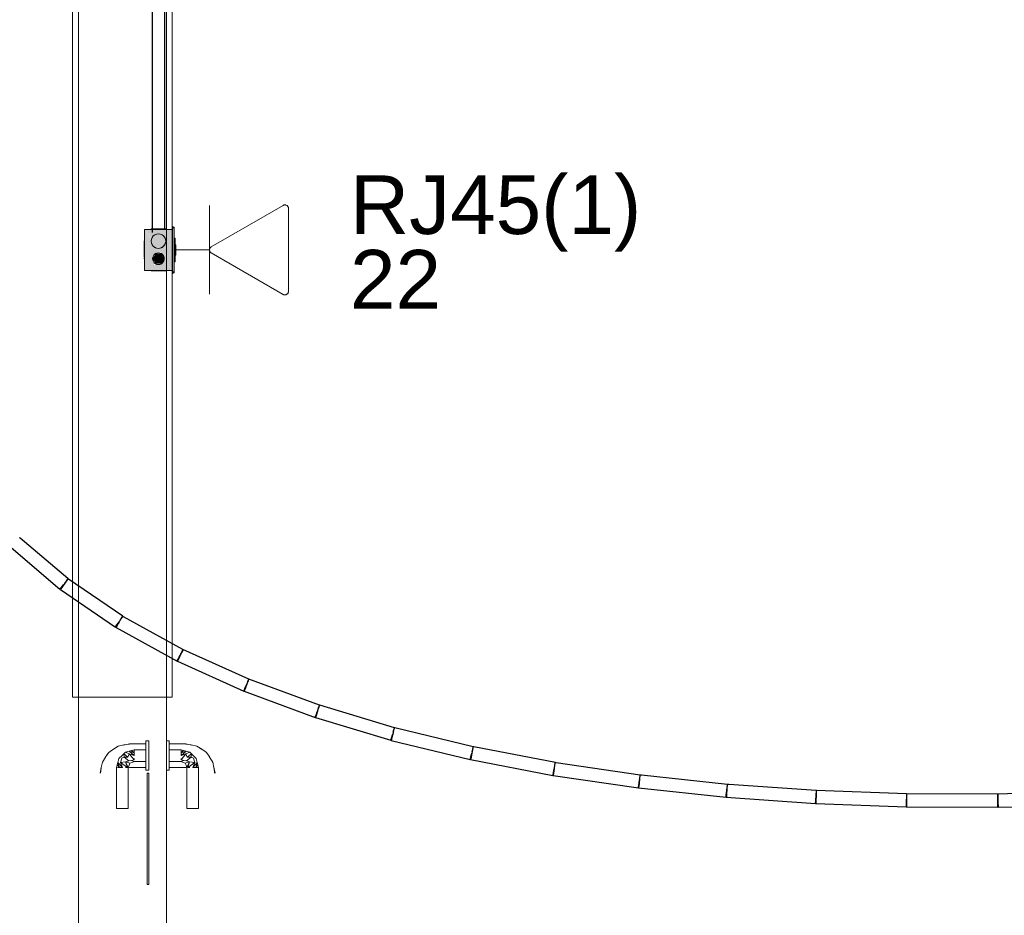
# Model space of a CAD drawing. Header units: millimetres. Extents: x 4476663 to 4477054, y -30323851 to -30323414.
# Tile 238 of 256: x 4476951.88 to 4476955.24, y -30323523.45 to -30323520.39. Entities that reach past the tile are written whole.
import ezdxf

# ---------------------------------------------------------------- set-up
doc = ezdxf.new("R2010")
doc.units = ezdxf.units.MM
doc.linetypes.add('NULL', pattern=[0])
for name, color, linetype, lineweight in [('CE-Caixa', 9, 'Continuous', 18), ('CE-Condutos (Baixa)', 6, 'Continuous', 25), ('CE-Condutos (Teto)', 1, 'Continuous', 25), ('CE-PT Dados', 7, 'Continuous', 5), ('IFC-Caixa de passagem-Contorno', 44, 'Continuous', 5), ('IFC-Parede padrão-Contorno', 44, 'Continuous', 5), ('IFC-Parede-Contorno', 42, 'Continuous', 5), ('IFC-Porta-Contorno', 142, 'Continuous', 5), ('Textos', 7, 'Continuous', 9)]:
    doc.layers.add(name, color=color, linetype=linetype, lineweight=lineweight)
doc.styles.add('ARIAL', font='arial.ttf')

msp = doc.modelspace()

# ---------------------------------------------------------------- hatches: boundary and pattern name
at = {"layer": 'CE-Caixa', "linetype": 'Continuous'}
for points in [[(4476952.3285, -30323521.1386), (4476952.3596, -30323521.1381), (4476952.3635, -30323521.1326), (4476952.3759, -30323521.1361), (4476952.3759, -30323521.161), (4476952.3429, -30323521.1622), (4476952.3633, -30323521.1911), (4476952.401, -30323521.2485), (4476952.401, -30323521.1085), (4476952.306, -30323521.1085)], [(4476952.306, -30323521.2485), (4476952.401, -30323521.2485), (4476952.3285, -30323521.1417), (4476952.3352, -30323521.1998), (4476952.3416, -30323521.1915), (4476952.3614, -30323521.2267), (4476952.3388, -30323521.2305), (4476952.3285, -30323521.1417), (4476952.306, -30323521.1085)], [(4476952.407, -30323521.2515), (4476952.407, -30323521.1055), (4476952.401, -30323521.0986), (4476952.401, -30323521.2586)], [(4476952.3294, -30323521.155), (4476952.341, -30323521.1702), (4476952.36, -30323521.1727), (4476952.3752, -30323521.161), (4476952.3777, -30323521.1421), (4476952.366, -30323521.1269), (4476952.347, -30323521.1244), (4476952.3319, -30323521.136)], [(4476952.411, -30323521.1381), (4476952.407, -30323521.1381), (4476952.407, -30323521.1895), (4476952.411, -30323521.2189)], [(4476952.411, -30323521.1938), (4476952.413, -30323521.196), (4476952.413, -30323521.161), (4476952.411, -30323521.161)], [(4476952.3435, -30323521.2258), (4476952.3635, -30323521.2258), (4476952.3735, -30323521.2085), (4476952.3635, -30323521.1912), (4476952.3435, -30323521.1912), (4476952.3335, -30323521.2085)]]:
    msp.add_hatch(color=163, dxfattribs=at).paths.add_polyline_path(points)

# ---------------------------------------------------------------- linework, layer by layer
at = {"layer": 'CE-Caixa'}
for p, q in [((4476952.3285, -30323521.1085), (4476952.306, -30323521.1085)), ((4476952.306, -30323521.1085), (4476952.306, -30323521.1792)), ((4476952.3294, -30323521.1069), (4476952.3285, -30323521.1069)), ((4476952.3285, -30323521.1069), (4476952.3285, -30323521.1085)), ((4476952.3316, -30323521.1085), (4476952.3285, -30323521.1085)), ((4476952.3316, -30323521.1069), (4476952.3294, -30323521.1069)), ((4476952.3319, -30323521.1069), (4476952.3316, -30323521.1069)), ((4476952.3604, -30323521.1085), (4476952.3316, -30323521.1085)), ((4476952.3358, -30323521.1069), (4476952.3319, -30323521.1069)), ((4476952.341, -30323521.1069), (4476952.3358, -30323521.1069)), ((4476952.347, -30323521.1069), (4476952.341, -30323521.1069)), ((4476952.3535, -30323521.1069), (4476952.347, -30323521.1069)), ((4476952.36, -30323521.1069), (4476952.3535, -30323521.1069)), ((4476952.366, -30323521.1069), (4476952.36, -30323521.1069)), ((4476952.3759, -30323521.1085), (4476952.3604, -30323521.1085)), ((4476952.3712, -30323521.1069), (4476952.366, -30323521.1069)), ((4476952.3752, -30323521.1069), (4476952.3712, -30323521.1069)), ((4476952.3759, -30323521.1069), (4476952.3752, -30323521.1069)), ((4476952.3777, -30323521.1069), (4476952.3759, -30323521.1069)), ((4476952.3785, -30323521.1085), (4476952.3759, -30323521.1085)), ((4476952.3785, -30323521.1069), (4476952.3777, -30323521.1069)), ((4476952.3785, -30323521.1085), (4476952.3785, -30323521.1069)), ((4476952.381, -30323521.1085), (4476952.3785, -30323521.1085)), ((4476952.3866, -30323521.1085), (4476952.381, -30323521.1085)), ((4476952.401, -30323521.1085), (4476952.3866, -30323521.1085)), ((4476952.407, -30323521.1055), (4476952.401, -30323521.0986)), ((4476952.401, -30323521.0986), (4476952.401, -30323521.1085)), ((4476952.401, -30323521.1085), (4476952.401, -30323521.1381)), ((4476952.401, -30323521.1161), (4476952.401, -30323521.1085)), ((4476952.401, -30323521.1186), (4476952.401, -30323521.1161)), ((4476952.401, -30323521.1381), (4476952.401, -30323521.1186)), ((4476952.407, -30323521.1381), (4476952.407, -30323521.1055)), ((4476952.3046, -30323521.1476), (4476952.3046, -30323521.1508)), ((4476952.3046, -30323521.1508), (4476952.3046, -30323521.1559)), ((4476952.3046, -30323521.1535), (4476952.3046, -30323521.1544)), ((4476952.3294, -30323521.1421), (4476952.3285, -30323521.1485)), ((4476952.3285, -30323521.1485), (4476952.3294, -30323521.155)), ((4476952.3319, -30323521.136), (4476952.3294, -30323521.1421)), ((4476952.3358, -30323521.1308), (4476952.3319, -30323521.136)), ((4476952.341, -30323521.1269), (4476952.3358, -30323521.1308)), ((4476952.347, -30323521.1244), (4476952.341, -30323521.1269)), ((4476952.3535, -30323521.1235), (4476952.347, -30323521.1244)), ((4476952.36, -30323521.1244), (4476952.3535, -30323521.1235)), ((4476952.366, -30323521.1269), (4476952.36, -30323521.1244)), ((4476952.3712, -30323521.1308), (4476952.366, -30323521.1269)), ((4476952.3752, -30323521.136), (4476952.3712, -30323521.1308)), ((4476952.3777, -30323521.1421), (4476952.3752, -30323521.136)), ((4476952.3785, -30323521.1485), (4476952.3777, -30323521.1421)), ((4476952.3777, -30323521.155), (4476952.3785, -30323521.1485)), ((4476952.401, -30323521.1381), (4476952.401, -30323521.161)), ((4476952.401, -30323521.1456), (4476952.401, -30323521.1381)), ((4476952.401, -30323521.161), (4476952.401, -30323521.1456)), ((4476952.407, -30323521.161), (4476952.407, -30323521.1381)), ((4476952.411, -30323521.1381), (4476952.407, -30323521.1381)), ((4476952.411, -30323521.161), (4476952.411, -30323521.1381)), ((4476952.3046, -30323521.1544), (4476952.3046, -30323521.1569)), ((4476952.3046, -30323521.1569), (4476952.3046, -30323521.1608)), ((4476952.3046, -30323521.1608), (4476952.3046, -30323521.166)), ((4476952.3046, -30323521.166), (4476952.3046, -30323521.1721)), ((4476952.3046, -30323521.1721), (4476952.3046, -30323521.1785)), ((4476952.3046, -30323521.1785), (4476952.3046, -30323521.185)), ((4476952.3046, -30323521.185), (4476952.3046, -30323521.191)), ((4476952.306, -30323521.1792), (4476952.306, -30323521.197)), ((4476952.3294, -30323521.155), (4476952.3319, -30323521.161)), ((4476952.3319, -30323521.161), (4476952.3358, -30323521.1662)), ((4476952.3358, -30323521.1662), (4476952.341, -30323521.1702)), ((4476952.341, -30323521.1702), (4476952.347, -30323521.1727)), ((4476952.347, -30323521.1727), (4476952.3535, -30323521.1735)), ((4476952.3535, -30323521.1735), (4476952.36, -30323521.1727)), ((4476952.36, -30323521.1727), (4476952.366, -30323521.1702)), ((4476952.366, -30323521.1702), (4476952.3712, -30323521.1662)), ((4476952.3712, -30323521.1662), (4476952.3752, -30323521.161)), ((4476952.3752, -30323521.161), (4476952.3777, -30323521.155)), ((4476952.401, -30323521.161), (4476952.401, -30323521.196)), ((4476952.401, -30323521.196), (4476952.401, -30323521.161)), ((4476952.407, -30323521.196), (4476952.407, -30323521.161)), ((4476952.411, -30323521.196), (4476952.411, -30323521.161)), ((4476952.413, -30323521.161), (4476952.411, -30323521.161)), ((4476952.413, -30323521.196), (4476952.413, -30323521.161)), ((4476952.3046, -30323521.191), (4476952.3046, -30323521.1962)), ((4476952.3046, -30323521.1962), (4476952.3046, -30323521.2002)), ((4476952.3046, -30323521.2002), (4476952.3046, -30323521.2027)), ((4476952.3046, -30323521.2027), (4476952.3046, -30323521.2035)), ((4476952.3046, -30323521.2062), (4476952.3046, -30323521.2094)), ((4476952.306, -30323521.197), (4476952.306, -30323521.2104)), ((4476952.306, -30323521.2104), (4476952.306, -30323521.2222)), ((4476952.3342, -30323521.2033), (4476952.3335, -30323521.2085)), ((4476952.3335, -30323521.2085), (4476952.3342, -30323521.2137)), ((4476952.3362, -30323521.1985), (4476952.3342, -30323521.2033)), ((4476952.3342, -30323521.2137), (4476952.3362, -30323521.2185)), ((4476952.3394, -30323521.1944), (4476952.3362, -30323521.1985)), ((4476952.3362, -30323521.2185), (4476952.3394, -30323521.2227)), ((4476952.3435, -30323521.1912), (4476952.3394, -30323521.1944)), ((4476952.3483, -30323521.1892), (4476952.3435, -30323521.1912)), ((4476952.3535, -30323521.1885), (4476952.3483, -30323521.1892)), ((4476952.3587, -30323521.1892), (4476952.3535, -30323521.1885)), ((4476952.3635, -30323521.1912), (4476952.3587, -30323521.1892)), ((4476952.3676, -30323521.1944), (4476952.3635, -30323521.1912)), ((4476952.3708, -30323521.1985), (4476952.3676, -30323521.1944)), ((4476952.3676, -30323521.2227), (4476952.3708, -30323521.2185)), ((4476952.3728, -30323521.2033), (4476952.3708, -30323521.1985)), ((4476952.3708, -30323521.2185), (4476952.3728, -30323521.2137)), ((4476952.3735, -30323521.2085), (4476952.3728, -30323521.2033)), ((4476952.3728, -30323521.2137), (4476952.3735, -30323521.2085)), ((4476952.401, -30323521.196), (4476952.401, -30323521.2189)), ((4476952.401, -30323521.2068), (4476952.401, -30323521.196)), ((4476952.401, -30323521.2189), (4476952.401, -30323521.2068)), ((4476952.401, -30323521.2189), (4476952.401, -30323521.2485)), ((4476952.401, -30323521.2199), (4476952.401, -30323521.2189)), ((4476952.401, -30323521.2378), (4476952.401, -30323521.2199)), ((4476952.407, -30323521.2189), (4476952.407, -30323521.196)), ((4476952.407, -30323521.2515), (4476952.407, -30323521.2189)), ((4476952.407, -30323521.2189), (4476952.411, -30323521.2189)), ((4476952.411, -30323521.2189), (4476952.411, -30323521.196)), ((4476952.411, -30323521.196), (4476952.413, -30323521.196)), ((4476952.306, -30323521.2222), (4476952.306, -30323521.2348)), ((4476952.306, -30323521.2348), (4476952.306, -30323521.2378)), ((4476952.306, -30323521.2378), (4476952.306, -30323521.2409)), ((4476952.306, -30323521.2409), (4476952.306, -30323521.2485)), ((4476952.306, -30323521.2485), (4476952.3086, -30323521.2485)), ((4476952.3086, -30323521.2485), (4476952.313, -30323521.2485)), ((4476952.313, -30323521.2485), (4476952.3285, -30323521.2485)), ((4476952.3285, -30323521.2485), (4476952.3592, -30323521.2485)), ((4476952.3285, -30323521.2485), (4476952.3285, -30323521.2501)), ((4476952.3285, -30323521.2501), (4476952.3294, -30323521.2501)), ((4476952.3294, -30323521.2501), (4476952.3319, -30323521.2501)), ((4476952.3319, -30323521.2501), (4476952.3358, -30323521.2501)), ((4476952.3358, -30323521.2501), (4476952.341, -30323521.2501)), ((4476952.3394, -30323521.2227), (4476952.3435, -30323521.2258)), ((4476952.341, -30323521.2501), (4476952.347, -30323521.2501)), ((4476952.3435, -30323521.2258), (4476952.3483, -30323521.2278)), ((4476952.347, -30323521.2501), (4476952.3535, -30323521.2501)), ((4476952.3483, -30323521.2278), (4476952.3535, -30323521.2285)), ((4476952.3535, -30323521.2285), (4476952.3587, -30323521.2278)), ((4476952.3535, -30323521.2501), (4476952.36, -30323521.2501)), ((4476952.3587, -30323521.2278), (4476952.3635, -30323521.2258)), ((4476952.3592, -30323521.2485), (4476952.373, -30323521.2485)), ((4476952.36, -30323521.2501), (4476952.366, -30323521.2501)), ((4476952.3635, -30323521.2258), (4476952.3676, -30323521.2227)), ((4476952.366, -30323521.2501), (4476952.3712, -30323521.2501)), ((4476952.3712, -30323521.2501), (4476952.3752, -30323521.2501)), ((4476952.373, -30323521.2485), (4476952.3785, -30323521.2485)), ((4476952.3752, -30323521.2501), (4476952.3777, -30323521.2501)), ((4476952.3777, -30323521.2501), (4476952.3785, -30323521.2501)), ((4476952.3785, -30323521.2485), (4476952.3984, -30323521.2485)), ((4476952.3785, -30323521.2501), (4476952.3785, -30323521.2485)), ((4476952.3984, -30323521.2485), (4476952.401, -30323521.2485)), ((4476952.401, -30323521.2485), (4476952.401, -30323521.2378)), ((4476952.401, -30323521.2485), (4476952.401, -30323521.2586)), ((4476952.401, -30323521.2586), (4476952.407, -30323521.2515))]:
    msp.add_line(p, q, dxfattribs=at)
at = {"layer": 'CE-Condutos (Baixa)'}
for p, q in [((4476952.3316, -30323518.8501), (4476952.3316, -30323521.1186)), ((4476952.3759, -30323521.1069), (4476952.3759, -30323518.8386))]:
    msp.add_line(p, q, dxfattribs=at)
at = {"layer": 'CE-Condutos (Teto)'}
for p, q in [((4476951.8815, -30323522.1618), (4476951.8799, -30323522.1605)), ((4476952.0444, -30323522.3002), (4476951.8815, -30323522.1618)), ((4476951.8507, -30323522.1939), (4476952.0174, -30323522.3356)), ((4476951.8805, -30323522.1627), (4476951.8813, -30323522.162)), ((4476952.0197, -30323522.3329), (4476952.0241, -30323522.3278)), ((4476952.0287, -30323522.3232), (4476952.024, -30323522.3302)), ((4476952.0241, -30323522.3278), (4476952.0298, -30323522.3211)), ((4476952.0317, -30323522.3188), (4476952.0287, -30323522.3232)), ((4476952.0298, -30323522.3211), (4476952.0317, -30323522.3188)), ((4476952.0339, -30323522.3155), (4476952.0317, -30323522.3188)), ((4476952.0388, -30323522.3084), (4476952.0339, -30323522.3155)), ((4476952.0358, -30323522.314), (4476952.0411, -30323522.3078)), ((4476952.0424, -30323522.3031), (4476952.0388, -30323522.3084)), ((4476952.0411, -30323522.3078), (4476952.0448, -30323522.3034)), ((4476952.0442, -30323522.3005), (4476952.0424, -30323522.3031)), ((4476952.0461, -30323522.3018), (4476952.0442, -30323522.3005)), ((4476952.0462, -30323522.3018), (4476952.0444, -30323522.3002)), ((4476952.0448, -30323522.3034), (4476952.0461, -30323522.3018)), ((4476952.0466, -30323522.3022), (4476952.0461, -30323522.3018)), ((4476952.0461, -30323522.3018), (4476952.0462, -30323522.3018)), ((4476952.2323, -30323522.4286), (4476952.0466, -30323522.3022)), ((4476952.0174, -30323522.3356), (4476952.0197, -30323522.3329)), ((4476952.0206, -30323522.3351), (4476952.0191, -30323522.3373)), ((4476952.0191, -30323522.3373), (4476952.2073, -30323522.4654)), ((4476952.024, -30323522.3302), (4476952.0206, -30323522.3351)), ((4476952.2304, -30323522.4279), (4476952.2285, -30323522.4313)), ((4476952.2322, -30323522.4288), (4476952.2304, -30323522.4279)), ((4476952.2306, -30323522.4312), (4476952.2322, -30323522.4288)), ((4476952.2322, -30323522.4288), (4476952.2323, -30323522.4286)), ((4476952.2348, -30323522.4303), (4476952.2322, -30323522.4288)), ((4476952.4367, -30323522.5419), (4476952.2348, -30323522.4303)), ((4476952.2073, -30323522.4654), (4476952.2087, -30323522.4633)), ((4476952.2087, -30323522.4633), (4476952.2121, -30323522.4583)), ((4476952.2124, -30323522.4603), (4476952.2099, -30323522.465)), ((4476952.2121, -30323522.4583), (4476952.2169, -30323522.4514)), ((4476952.2163, -30323522.4534), (4476952.2124, -30323522.4603)), ((4476952.2198, -30323522.447), (4476952.2163, -30323522.4534)), ((4476952.2169, -30323522.4514), (4476952.2198, -30323522.447)), ((4476952.2208, -30323522.4453), (4476952.2198, -30323522.447)), ((4476952.2198, -30323522.447), (4476952.2198, -30323522.447)), ((4476952.2251, -30323522.4375), (4476952.2208, -30323522.4453)), ((4476952.2221, -30323522.4437), (4476952.2269, -30323522.4365)), ((4476952.2285, -30323522.4313), (4476952.2251, -30323522.4375)), ((4476952.2269, -30323522.4365), (4476952.2306, -30323522.4312)), ((4476952.2099, -30323522.465), (4476952.209, -30323522.4666)), ((4476952.209, -30323522.4666), (4476952.4169, -30323522.5814)), ((4476952.4278, -30323522.5617), (4476952.424, -30323522.57)), ((4476952.4242, -30323522.5682), (4476952.4277, -30323522.5619)), ((4476952.4277, -30323522.5619), (4476952.4287, -30323522.5602)), ((4476952.4315, -30323522.5534), (4476952.4278, -30323522.5617)), ((4476952.4287, -30323522.5602), (4476952.433, -30323522.5523)), ((4476952.4346, -30323522.5466), (4476952.4315, -30323522.5534)), ((4476952.433, -30323522.5523), (4476952.4364, -30323522.5462)), ((4476952.4365, -30323522.5424), (4476952.4346, -30323522.5466)), ((4476952.4364, -30323522.5462), (4476952.4383, -30323522.5427)), ((4476952.4369, -30323522.5415), (4476952.4367, -30323522.5419)), ((4476952.4383, -30323522.5427), (4476952.4367, -30323522.5419)), ((4476952.6614, -30323522.6429), (4476952.4369, -30323522.5415)), ((4476952.4169, -30323522.5814), (4476952.4177, -30323522.5799)), ((4476952.4177, -30323522.5799), (4476952.4203, -30323522.5752)), ((4476952.419, -30323522.5812), (4476952.4186, -30323522.5821)), ((4476952.4186, -30323522.5821), (4476952.6445, -30323522.6841)), ((4476952.4209, -30323522.5769), (4476952.419, -30323522.5812)), ((4476952.4203, -30323522.5752), (4476952.4242, -30323522.5682)), ((4476952.424, -30323522.57), (4476952.4209, -30323522.5769)), ((4476952.6499, -30323522.672), (4476952.6537, -30323522.6637)), ((4476952.6531, -30323522.6652), (4476952.65, -30323522.6736)), ((4476952.6536, -30323522.6638), (4476952.6531, -30323522.6652)), ((4476952.6563, -30323522.6565), (4476952.6536, -30323522.6638)), ((4476952.6537, -30323522.6637), (4476952.6574, -30323522.6554)), ((4476952.659, -30323522.6491), (4476952.6563, -30323522.6565)), ((4476952.6574, -30323522.6554), (4476952.6605, -30323522.6486)), ((4476952.6608, -30323522.6443), (4476952.659, -30323522.6491)), ((4476952.6605, -30323522.6486), (4476952.6624, -30323522.6444)), ((4476952.6614, -30323522.6429), (4476952.6608, -30323522.6443)), ((4476952.9028, -30323522.7319), (4476952.6614, -30323522.6428)), ((4476952.6614, -30323522.6428), (4476952.6614, -30323522.6429)), ((4476952.6624, -30323522.6444), (4476952.6628, -30323522.6435)), ((4476952.6445, -30323522.6841), (4476952.6449, -30323522.6832)), ((4476952.6449, -30323522.6832), (4476952.6468, -30323522.6789)), ((4476952.6475, -30323522.6803), (4476952.6461, -30323522.6842)), ((4476952.6461, -30323522.6842), (4476952.8883, -30323522.7736)), ((4476952.6468, -30323522.6789), (4476952.6499, -30323522.672)), ((4476952.65, -30323522.6736), (4476952.6475, -30323522.6803)), ((4476952.9023, -30323522.7318), (4476952.9017, -30323522.7338)), ((4476952.9028, -30323522.7319), (4476952.9023, -30323522.7318)), ((4476952.9036, -30323522.7322), (4476952.9028, -30323522.7319)), ((4476952.9031, -30323522.7337), (4476952.9036, -30323522.7322)), ((4476953.1592, -30323522.809), (4476952.9036, -30323522.7322)), ((4476952.8898, -30323522.7697), (4476952.8922, -30323522.763)), ((4476952.8925, -30323522.7644), (4476952.8906, -30323522.7709)), ((4476952.8922, -30323522.763), (4476952.8954, -30323522.7546)), ((4476952.895, -30323522.7559), (4476952.8925, -30323522.7644)), ((4476952.8959, -30323522.7532), (4476952.895, -30323522.7559)), ((4476952.8954, -30323522.7546), (4476952.8959, -30323522.7532)), ((4476952.8959, -30323522.7532), (4476952.8985, -30323522.746)), ((4476952.8977, -30323522.7471), (4476952.8959, -30323522.7532)), ((4476952.8959, -30323522.7532), (4476952.8959, -30323522.7532)), ((4476952.9001, -30323522.7392), (4476952.8977, -30323522.7471)), ((4476952.8985, -30323522.746), (4476952.9013, -30323522.7386)), ((4476952.9017, -30323522.7338), (4476952.9001, -30323522.7392)), ((4476952.9013, -30323522.7386), (4476952.9031, -30323522.7337)), ((4476952.8883, -30323522.7736), (4476952.8898, -30323522.7697)), ((4476952.8906, -30323522.7709), (4476952.8895, -30323522.7743)), ((4476952.8895, -30323522.7743), (4476953.1464, -30323522.8515)), ((4476953.1494, -30323522.8416), (4476953.1519, -30323522.8332)), ((4476953.1527, -30323522.8304), (4476953.1518, -30323522.8344)), ((4476953.1519, -30323522.8332), (4476953.1527, -30323522.8305)), ((4476953.1539, -30323522.8253), (4476953.1527, -30323522.8304)), ((4476953.1527, -30323522.8305), (4476953.1527, -30323522.8304)), ((4476953.1559, -30323522.8171), (4476953.1539, -30323522.8253)), ((4476953.1546, -30323522.8243), (4476953.1569, -30323522.8164)), ((4476953.1573, -30323522.8113), (4476953.1559, -30323522.8171)), ((4476953.1569, -30323522.8164), (4476953.1585, -30323522.811)), ((4476953.158, -30323522.8087), (4476953.1573, -30323522.8113)), ((4476953.1591, -30323522.809), (4476953.158, -30323522.8087)), ((4476953.1585, -30323522.811), (4476953.1591, -30323522.809)), ((4476953.1597, -30323522.8092), (4476953.1591, -30323522.809)), ((4476953.1591, -30323522.809), (4476953.1592, -30323522.809)), ((4476953.4277, -30323522.874), (4476953.1597, -30323522.8092)), ((4476953.1464, -30323522.8515), (4476953.1474, -30323522.8481)), ((4476953.1474, -30323522.8481), (4476953.1494, -30323522.8416)), ((4476953.1482, -30323522.849), (4476953.1475, -30323522.852)), ((4476953.1475, -30323522.852), (4476953.4173, -30323522.9173)), ((4476953.1497, -30323522.8427), (4476953.1482, -30323522.849)), ((4476953.1518, -30323522.8344), (4476953.1497, -30323522.8427)), ((4476953.4195, -30323522.9081), (4476953.4215, -30323522.8997)), ((4476953.4215, -30323522.9008), (4476953.4199, -30323522.909)), ((4476953.4225, -30323522.8957), (4476953.4215, -30323522.9008)), ((4476953.4215, -30323522.8997), (4476953.4225, -30323522.8958)), ((4476953.4233, -30323522.8916), (4476953.4225, -30323522.8957)), ((4476953.4225, -30323522.8958), (4476953.4225, -30323522.8957)), ((4476953.4249, -30323522.8832), (4476953.4233, -30323522.8916)), ((4476953.4237, -30323522.8906), (4476953.4257, -30323522.8825)), ((4476953.4261, -30323522.8769), (4476953.4249, -30323522.8832)), ((4476953.4257, -30323522.8825), (4476953.4271, -30323522.8766)), ((4476953.4267, -30323522.8739), (4476953.4261, -30323522.8769)), ((4476953.4277, -30323522.8741), (4476953.4267, -30323522.8739)), ((4476953.4271, -30323522.8766), (4476953.4277, -30323522.8741)), ((4476953.4277, -30323522.8741), (4476953.4277, -30323522.874)), ((4476953.4295, -30323522.8745), (4476953.4277, -30323522.8741)), ((4476953.7077, -30323522.9277), (4476953.4295, -30323522.8745)), ((4476953.4173, -30323522.9173), (4476953.418, -30323522.9143)), ((4476953.418, -30323522.9143), (4476953.4195, -30323522.9081)), ((4476953.4188, -30323522.915), (4476953.4183, -30323522.9177)), ((4476953.4183, -30323522.9177), (4476953.6993, -30323522.9715)), ((4476953.4199, -30323522.909), (4476953.4188, -30323522.915)), ((4476953.7062, -30323522.9311), (4476953.7052, -30323522.9377)), ((4476953.7059, -30323522.937), (4476953.7071, -30323522.9307)), ((4476953.7067, -30323522.9277), (4476953.7062, -30323522.9311)), ((4476953.7104, -30323522.9283), (4476953.7067, -30323522.9277)), ((4476953.7071, -30323522.9307), (4476953.7076, -30323522.9279)), ((4476953.7076, -30323522.9279), (4476953.7077, -30323522.9277)), ((4476953.9972, -30323522.9703), (4476953.7104, -30323522.9283)), ((4476953.6998, -30323522.9688), (4476953.7009, -30323522.9628)), ((4476953.7014, -30323522.9637), (4476953.7006, -30323522.9694)), ((4476953.7009, -30323522.9628), (4476953.7025, -30323522.9546)), ((4476953.7026, -30323522.9555), (4476953.7014, -30323522.9637)), ((4476953.7025, -30323522.9546), (4476953.7035, -30323522.9496)), ((4476953.7035, -30323522.9496), (4476953.7026, -30323522.9555)), ((4476953.7039, -30323522.9463), (4476953.7035, -30323522.9496)), ((4476953.7035, -30323522.9496), (4476953.7035, -30323522.9496)), ((4476953.7052, -30323522.9377), (4476953.7039, -30323522.9463)), ((4476953.7043, -30323522.9454), (4476953.7059, -30323522.937)), ((4476953.6993, -30323522.9715), (4476953.6998, -30323522.9688)), ((4476953.7006, -30323522.9694), (4476953.7002, -30323522.9717)), ((4476953.7002, -30323522.9717), (4476953.9908, -30323523.0143)), ((4476953.9919, -30323523.0063), (4476953.9931, -30323522.9981)), ((4476953.9933, -30323522.999), (4476953.9924, -30323523.007)), ((4476953.9931, -30323522.9981), (4476953.994, -30323522.9921)), ((4476953.994, -30323522.9921), (4476953.9933, -30323522.999)), ((4476953.9943, -30323522.9898), (4476953.994, -30323522.9921)), ((4476953.9952, -30323522.981), (4476953.9943, -30323522.9898)), ((4476953.9945, -30323522.9889), (4476953.9957, -30323522.9803)), ((4476953.9959, -30323522.9741), (4476953.9952, -30323522.981)), ((4476953.9957, -30323522.9803), (4476953.9967, -30323522.9737)), ((4476953.9963, -30323522.9704), (4476953.9959, -30323522.9741)), ((4476954.001, -30323522.9709), (4476953.9963, -30323522.9704)), ((4476953.9967, -30323522.9737), (4476953.9972, -30323522.9705)), ((4476953.9972, -30323522.9705), (4476953.9972, -30323522.9703)), ((4476954.2947, -30323523.0021), (4476954.001, -30323522.9709)), ((4476953.9908, -30323523.0143), (4476953.9911, -30323523.012)), ((4476953.9911, -30323523.012), (4476953.9919, -30323523.0063)), ((4476953.9918, -30323523.0125), (4476953.9916, -30323523.0144)), ((4476953.9916, -30323523.0144), (4476954.29, -30323523.0462)), ((4476953.9924, -30323523.007), (4476953.9918, -30323523.0125)), ((4476954.2908, -30323523.0388), (4476954.2916, -30323523.0308)), ((4476954.2918, -30323523.0316), (4476954.2913, -30323523.0394)), ((4476954.2916, -30323523.0308), (4476954.2926, -30323523.0216)), ((4476954.2925, -30323523.0224), (4476954.2918, -30323523.0316)), ((4476954.2931, -30323523.0134), (4476954.2925, -30323523.0224)), ((4476954.2926, -30323523.0216), (4476954.2935, -30323523.0128)), ((4476954.2936, -30323523.0063), (4476954.2931, -30323523.0134)), ((4476954.2935, -30323523.0128), (4476954.2943, -30323523.0059)), ((4476954.2939, -30323523.0022), (4476954.2936, -30323523.0063)), ((4476954.2994, -30323523.0026), (4476954.2939, -30323523.0022)), ((4476954.2943, -30323523.0059), (4476954.2947, -30323523.0023)), ((4476954.2947, -30323523.0023), (4476954.2947, -30323523.0021)), ((4476954.5976, -30323523.0234), (4476954.2994, -30323523.0026)), ((4476954.5969, -30323523.0436), (4476954.5976, -30323523.0347)), ((4476954.5975, -30323523.028), (4476954.5972, -30323523.0353)), ((4476954.5976, -30323523.0236), (4476954.5975, -30323523.028)), ((4476954.9058, -30323523.0341), (4476954.5976, -30323523.023)), ((4476954.5976, -30323523.023), (4476954.5976, -30323523.0234)), ((4476954.5983, -30323523.0235), (4476954.5976, -30323523.0234)), ((4476954.5976, -30323523.0347), (4476954.5981, -30323523.0276)), ((4476954.5981, -30323523.0276), (4476954.5983, -30323523.0235)), ((4476955.2168, -30323523.0353), (4476954.9058, -30323523.034)), ((4476954.9058, -30323523.034), (4476954.9058, -30323523.0341)), ((4476954.9058, -30323523.0341), (4476954.9058, -30323523.0349)), ((4476954.9058, -30323523.0349), (4476954.9058, -30323523.0396)), ((4476954.9064, -30323523.0391), (4476954.9065, -30323523.0347)), ((4476954.9065, -30323523.0347), (4476954.9065, -30323523.0341)), ((4476955.5288, -30323523.027), (4476955.2168, -30323523.0352)), ((4476955.2168, -30323523.0352), (4476955.2168, -30323523.0353)), ((4476955.2175, -30323523.0353), (4476955.2168, -30323523.0353)), ((4476955.2168, -30323523.0353), (4476955.2168, -30323523.0364)), ((4476955.2175, -30323523.0362), (4476955.2175, -30323523.0353)), ((4476954.29, -30323523.0462), (4476954.2902, -30323523.0443)), ((4476954.2902, -30323523.0443), (4476954.2908, -30323523.0388)), ((4476954.2909, -30323523.0446), (4476954.2908, -30323523.0463)), ((4476954.2908, -30323523.0463), (4476954.5953, -30323523.0675)), ((4476954.2913, -30323523.0394), (4476954.2909, -30323523.0446)), ((4476954.5953, -30323523.0675), (4476954.5954, -30323523.0659)), ((4476954.5954, -30323523.0659), (4476954.5958, -30323523.0607)), ((4476954.5958, -30323523.0607), (4476954.5963, -30323523.0528)), ((4476954.5961, -30323523.0662), (4476954.596, -30323523.0675)), ((4476954.596, -30323523.0675), (4476954.9049, -30323523.0786)), ((4476954.5963, -30323523.0613), (4476954.5961, -30323523.0662)), ((4476954.5963, -30323523.0528), (4476954.5969, -30323523.0436)), ((4476954.5965, -30323523.0535), (4476954.5963, -30323523.0613)), ((4476954.5969, -30323523.0444), (4476954.5965, -30323523.0535)), ((4476954.5972, -30323523.0353), (4476954.5969, -30323523.0444)), ((4476954.9052, -30323523.0723), (4476954.9054, -30323523.0646)), ((4476954.9054, -30323523.0646), (4476954.9058, -30323523.0555)), ((4476954.9058, -30323523.0471), (4476954.9057, -30323523.0562)), ((4476954.9057, -30323523.0562), (4476954.9057, -30323523.0653)), ((4476954.9057, -30323523.0653), (4476954.9057, -30323523.0728)), ((4476954.9058, -30323523.0396), (4476954.9058, -30323523.0471)), ((4476954.9058, -30323523.0555), (4476954.9061, -30323523.0464)), ((4476954.9061, -30323523.0464), (4476954.9064, -30323523.0391)), ((4476955.2168, -30323523.0364), (4476955.2169, -30323523.0413)), ((4476955.2169, -30323523.0413), (4476955.2171, -30323523.049)), ((4476955.2171, -30323523.049), (4476955.2174, -30323523.0575)), ((4476955.2173, -30323523.0666), (4476955.2174, -30323523.0574)), ((4476955.2173, -30323523.0741), (4476955.2173, -30323523.0666)), ((4476955.2174, -30323523.0408), (4476955.2175, -30323523.0362)), ((4476955.2174, -30323523.0483), (4476955.2174, -30323523.0408)), ((4476955.2174, -30323523.0574), (4476955.2174, -30323523.0483)), ((4476955.2174, -30323523.0575), (4476955.2174, -30323523.0581)), ((4476955.2174, -30323523.0581), (4476955.2176, -30323523.0672)), ((4476955.2176, -30323523.0672), (4476955.2178, -30323523.0746)), ((4476954.9049, -30323523.0786), (4476954.905, -30323523.0773)), ((4476954.905, -30323523.0773), (4476954.9052, -30323523.0723)), ((4476954.9057, -30323523.0775), (4476954.9056, -30323523.0786)), ((4476954.9056, -30323523.0786), (4476955.2173, -30323523.0798)), ((4476954.9057, -30323523.0728), (4476954.9057, -30323523.0775)), ((4476955.2173, -30323523.0788), (4476955.2173, -30323523.0741)), ((4476955.2173, -30323523.0798), (4476955.2173, -30323523.0788)), ((4476955.2178, -30323523.0746), (4476955.2179, -30323523.079)), ((4476955.2179, -30323523.079), (4476955.218, -30323523.0797)), ((4476955.218, -30323523.0797), (4476955.5306, -30323523.0715))]:
    msp.add_line(p, q, dxfattribs=at)
at = {"layer": 'CE-PT Dados'}
for p, q in [((4476952.5277, -30323521.1785), (4476952.5277, -30323521.0273)), ((4476952.5337, -30323521.1681), (4476952.7791, -30323521.0265)), ((4476952.7971, -30323521.0369), (4476952.797, -30323521.3201)), ((4476952.5277, -30323521.1785), (4476952.4071, -30323521.1785)), ((4476952.5277, -30323521.1785), (4476952.5277, -30323521.3297)), ((4476952.779, -30323521.3305), (4476952.5337, -30323521.1889))]:
    msp.add_line(p, q, dxfattribs=at)
for points in [[(4476952.7971, -30323521.0369), (4476952.797, -30323521.0355), (4476952.7968, -30323521.0341), (4476952.7964, -30323521.0328), (4476952.7958, -30323521.0315), (4476952.7951, -30323521.0303), (4476952.7943, -30323521.0291), (4476952.7933, -30323521.0281), (4476952.7923, -30323521.0272), (4476952.7911, -30323521.0265), (4476952.7898, -30323521.0258), (4476952.7885, -30323521.0254), (4476952.7872, -30323521.025), (4476952.7858, -30323521.0249), (4476952.7844, -30323521.0249), (4476952.783, -30323521.025), (4476952.7817, -30323521.0254), (4476952.7803, -30323521.0258), (4476952.7791, -30323521.0265)], [(4476952.5337, -30323521.1681), (4476952.5325, -30323521.1689), (4476952.5315, -30323521.1698), (4476952.5305, -30323521.1708), (4476952.5297, -30323521.1719), (4476952.529, -30323521.1731), (4476952.5284, -30323521.1744), (4476952.528, -30323521.1758), (4476952.5278, -30323521.1771), (4476952.5277, -30323521.1785), (4476952.5278, -30323521.1799), (4476952.528, -30323521.1813), (4476952.5284, -30323521.1826), (4476952.529, -30323521.1839), (4476952.5297, -30323521.1851), (4476952.5305, -30323521.1862), (4476952.5315, -30323521.1873), (4476952.5325, -30323521.1881), (4476952.5337, -30323521.1889)], [(4476952.779, -30323521.3305), (4476952.7802, -30323521.3311), (4476952.7815, -30323521.3316), (4476952.7829, -30323521.3319), (4476952.7843, -30323521.3321), (4476952.7857, -30323521.3321), (4476952.787, -30323521.3319), (4476952.7884, -30323521.3316), (4476952.7897, -30323521.3311), (4476952.791, -30323521.3305), (4476952.7921, -30323521.3297), (4476952.7932, -30323521.3288), (4476952.7942, -30323521.3278), (4476952.795, -30323521.3267), (4476952.7957, -30323521.3255), (4476952.7962, -30323521.3242), (4476952.7966, -30323521.3229), (4476952.7969, -30323521.3215), (4476952.797, -30323521.3201)]]:
    msp.add_lwpolyline(points, dxfattribs=at)
at = {"layer": 'IFC-Caixa de passagem-Contorno'}
for p, q in [((4476952.3061, -30323521.2485), (4476952.3061, -30323521.1085)), ((4476952.4011, -30323521.1085), (4476952.3061, -30323521.1085)), ((4476952.4011, -30323521.2565), (4476952.4011, -30323521.1005)), ((4476952.4071, -30323521.1005), (4476952.4011, -30323521.1005)), ((4476952.4071, -30323521.2565), (4476952.4071, -30323521.1005)), ((4476952.4011, -30323521.2485), (4476952.3061, -30323521.2485)), ((4476952.4071, -30323521.2565), (4476952.4011, -30323521.2565))]:
    msp.add_line(p, q, dxfattribs=at)
for centre, radius in [((4476952.3535, -30323521.1485), 0.025), ((4476952.3535, -30323521.2085), 0.0199)]:
    msp.add_circle(centre, radius, dxfattribs=at)
at = {"layer": 'IFC-Parede padrão-Contorno', "color": 8, "lineweight": 5}
for p, q in [((4476952.0807, -30323522.7041), (4476952.0807, -30323509.6159)), ((4476952.4007, -30323522.7041), (4476952.4007, -30323510.8823)), ((4476952.3807, -30323522.7041), (4476952.3807, -30323515.8156)), ((4476952.0807, -30323524.5041), (4476952.0807, -30323522.7041)), ((4476952.0807, -30323522.7041), (4476952.1107, -30323522.7041)), ((4476952.1107, -30323522.7041), (4476952.3807, -30323522.7041)), ((4476952.3807, -30323522.8541), (4476952.3807, -30323522.7041)), ((4476952.3807, -30323522.7041), (4476952.3987, -30323522.7041)), ((4476952.3987, -30323522.7041), (4476952.4007, -30323522.7041)), ((4476952.3807, -30323523.8841), (4476952.3807, -30323522.9541))]:
    msp.add_line(p, q, dxfattribs=at)
at = {"layer": 'IFC-Parede-Contorno', "color": 8, "lineweight": 5}
for p, q in [((4476952.0607, -30323521.1111), (4476952.0607, -30323506.7741)), ((4476952.0607, -30323522.7041), (4476952.0607, -30323521.1111)), ((4476952.0607, -30323522.7041), (4476952.0787, -30323522.7041)), ((4476952.0787, -30323522.7041), (4476952.0807, -30323522.7041))]:
    msp.add_line(p, q, dxfattribs=at)
at = {"layer": 'IFC-Porta-Contorno', "color": 8, "lineweight": 5}
for p, q in [((4476952.2352, -30323522.8679), (4476952.2547, -30323522.8641)), ((4476952.2375, -30323522.8675), (4476952.2547, -30323522.8654)), ((4476952.2547, -30323522.8641), (4476952.3107, -30323522.8641)), ((4476952.3107, -30323522.8541), (4476952.3207, -30323522.8541)), ((4476952.3107, -30323522.8558), (4476952.3107, -30323522.8541)), ((4476952.3107, -30323522.8608), (4476952.3107, -30323522.8558)), ((4476952.3107, -30323522.8687), (4476952.3107, -30323522.8608)), ((4476952.3207, -30323522.8558), (4476952.3207, -30323522.8541)), ((4476952.3207, -30323522.8608), (4476952.3207, -30323522.8558)), ((4476952.3207, -30323522.8687), (4476952.3207, -30323522.8608)), ((4476952.3807, -30323522.8558), (4476952.3807, -30323522.8541)), ((4476952.3807, -30323522.8541), (4476952.3907, -30323522.8541)), ((4476952.3807, -30323522.8608), (4476952.3807, -30323522.8558)), ((4476952.3807, -30323522.8687), (4476952.3807, -30323522.8608)), ((4476952.3907, -30323522.8558), (4476952.3907, -30323522.8541)), ((4476952.3907, -30323522.8608), (4476952.3907, -30323522.8558)), ((4476952.3907, -30323522.8687), (4476952.3907, -30323522.8608)), ((4476952.3907, -30323522.8641), (4476952.4467, -30323522.8641)), ((4476952.4467, -30323522.8641), (4476952.4662, -30323522.8679)), ((4476952.4467, -30323522.8654), (4476952.4638, -30323522.8675)), ((4476952.174, -30323522.9065), (4476952.184, -30323522.8933)), ((4476952.1778, -30323522.9017), (4476952.184, -30323522.8933)), ((4476952.184, -30323522.8933), (4476952.1934, -30323522.8863)), ((4476952.1934, -30323522.8863), (4476952.206, -30323522.8786)), ((4476952.2002, -30323522.8825), (4476952.2164, -30323522.8717)), ((4476952.2164, -30323522.8717), (4476952.236, -30323522.8677)), ((4476952.2297, -30323522.9031), (4476952.2352, -30323522.8976)), ((4476952.2352, -30323522.8679), (4476952.2375, -30323522.8675)), ((4476952.2352, -30323522.8976), (4476952.2407, -30323522.8921)), ((4476952.2352, -30323522.8976), (4476952.2366, -30323522.9088)), ((4476952.2352, -30323522.8976), (4476952.2496, -30323522.9089)), ((4476952.236, -30323522.8677), (4476952.2371, -30323522.8676)), ((4476952.2407, -30323522.8921), (4476952.2537, -30323522.8886)), ((4476952.2407, -30323522.8921), (4476952.254, -30323522.8974)), ((4476952.2496, -30323522.9089), (4476952.254, -30323522.8974)), ((4476952.2537, -30323522.8886), (4476952.2622, -30323522.8863)), ((4476952.2537, -30323522.8886), (4476952.2707, -30323522.9041)), ((4476952.2537, -30323522.8886), (4476952.2707, -30323522.8941)), ((4476952.254, -30323522.8974), (4476952.2707, -30323522.9182)), ((4476952.254, -30323522.8974), (4476952.2707, -30323522.9041)), ((4476952.2622, -30323522.8863), (4476952.2664, -30323522.8852)), ((4476952.2622, -30323522.8863), (4476952.2707, -30323522.8941)), ((4476952.2664, -30323522.8852), (4476952.2707, -30323522.8841)), ((4476952.2707, -30323522.8841), (4476952.3107, -30323522.8841)), ((4476952.2707, -30323522.8899), (4476952.2707, -30323522.8867)), ((4476952.2707, -30323522.8941), (4476952.2707, -30323522.8899)), ((4476952.2707, -30323522.8989), (4476952.2707, -30323522.8941)), ((4476952.2707, -30323522.9041), (4476952.2707, -30323522.8989)), ((4476952.3107, -30323522.8791), (4476952.3107, -30323522.8687)), ((4476952.3107, -30323522.8911), (4476952.3107, -30323522.8791)), ((4476952.3107, -30323522.9041), (4476952.3107, -30323522.8911)), ((4476952.3207, -30323522.8791), (4476952.3207, -30323522.8687)), ((4476952.3207, -30323522.8911), (4476952.3207, -30323522.8791)), ((4476952.3207, -30323522.9041), (4476952.3207, -30323522.8911)), ((4476952.3807, -30323522.8791), (4476952.3807, -30323522.8687)), ((4476952.3807, -30323522.8911), (4476952.3807, -30323522.8791)), ((4476952.3807, -30323522.9041), (4476952.3807, -30323522.8911)), ((4476952.3907, -30323522.8791), (4476952.3907, -30323522.8687)), ((4476952.3907, -30323522.8911), (4476952.3907, -30323522.8791)), ((4476952.3907, -30323522.8841), (4476952.4307, -30323522.8841)), ((4476952.3907, -30323522.8941), (4476952.3907, -30323522.8899)), ((4476952.3907, -30323522.9041), (4476952.3907, -30323522.8911)), ((4476952.4307, -30323522.8841), (4476952.4349, -30323522.8852)), ((4476952.4307, -30323522.8941), (4476952.4392, -30323522.8863)), ((4476952.4307, -30323522.8899), (4476952.4307, -30323522.8867)), ((4476952.4307, -30323522.9041), (4476952.4477, -30323522.8886)), ((4476952.4307, -30323522.8941), (4476952.4477, -30323522.8886)), ((4476952.4307, -30323522.8941), (4476952.4307, -30323522.8899)), ((4476952.4307, -30323522.8989), (4476952.4307, -30323522.8941)), ((4476952.4307, -30323522.9182), (4476952.4473, -30323522.8974)), ((4476952.4307, -30323522.9041), (4476952.4473, -30323522.8974)), ((4476952.4307, -30323522.9041), (4476952.4307, -30323522.8989)), ((4476952.4349, -30323522.8852), (4476952.4392, -30323522.8863)), ((4476952.4392, -30323522.8863), (4476952.4477, -30323522.8886)), ((4476952.4473, -30323522.8974), (4476952.4607, -30323522.8921)), ((4476952.4473, -30323522.8974), (4476952.4518, -30323522.9089)), ((4476952.4477, -30323522.8886), (4476952.4607, -30323522.8921)), ((4476952.4518, -30323522.9089), (4476952.4662, -30323522.8976)), ((4476952.4607, -30323522.8921), (4476952.4662, -30323522.8976)), ((4476952.4638, -30323522.8675), (4476952.4662, -30323522.8679)), ((4476952.4642, -30323522.8676), (4476952.4653, -30323522.8677)), ((4476952.4647, -30323522.9088), (4476952.4662, -30323522.8976)), ((4476952.4653, -30323522.8677), (4476952.4849, -30323522.8717)), ((4476952.4662, -30323522.8976), (4476952.4717, -30323522.9031)), ((4476952.4849, -30323522.8717), (4476952.5012, -30323522.8825)), ((4476952.4953, -30323522.8786), (4476952.5079, -30323522.8863)), ((4476952.5079, -30323522.8863), (4476952.5174, -30323522.8933)), ((4476952.5174, -30323522.8933), (4476952.5236, -30323522.9017)), ((4476952.5174, -30323522.8933), (4476952.5273, -30323522.9065)), ((4476952.1585, -30323522.9446), (4476952.1623, -30323522.9258)), ((4476952.1623, -30323522.9258), (4476952.1731, -30323522.9096)), ((4476952.1711, -30323522.9125), (4476952.174, -30323522.9065)), ((4476952.1731, -30323522.9096), (4476952.1778, -30323522.9017)), ((4476952.2129, -30323522.9356), (4476952.2152, -30323522.9271)), ((4476952.2152, -30323522.9271), (4476952.2187, -30323522.9141)), ((4476952.2152, -30323522.9271), (4476952.2207, -30323522.9441)), ((4476952.2152, -30323522.9271), (4476952.2307, -30323522.9441)), ((4476952.2187, -30323522.9141), (4476952.2297, -30323522.9031)), ((4476952.2241, -30323522.9274), (4476952.2288, -30323522.9132)), ((4476952.2241, -30323522.9274), (4476952.2416, -30323522.9255)), ((4476952.2241, -30323522.9274), (4476952.248, -30323522.9441)), ((4476952.2241, -30323522.9274), (4476952.2307, -30323522.9441)), ((4476952.2288, -30323522.9132), (4476952.2366, -30323522.9088)), ((4476952.2366, -30323522.9088), (4476952.2496, -30323522.9089)), ((4476952.2366, -30323522.9088), (4476952.2525, -30323522.9221)), ((4476952.2416, -30323522.9255), (4476952.2525, -30323522.9221)), ((4476952.2416, -30323522.9255), (4476952.248, -30323522.9441)), ((4476952.2416, -30323522.9255), (4476952.2565, -30323522.9299)), ((4476952.2416, -30323522.9255), (4476952.2507, -30323522.9441)), ((4476952.2525, -30323522.9221), (4476952.2611, -30323522.9203)), ((4476952.2536, -30323522.937), (4476952.2565, -30323522.9299)), ((4476952.2565, -30323522.9299), (4476952.2636, -30323522.927)), ((4476952.2611, -30323522.9203), (4476952.2707, -30323522.9182)), ((4476952.2611, -30323522.9203), (4476952.2707, -30323522.9241)), ((4476952.2636, -30323522.927), (4476952.2707, -30323522.9241)), ((4476952.2707, -30323522.9182), (4476952.2707, -30323522.9141)), ((4476952.2707, -30323522.9241), (4476952.3107, -30323522.9241)), ((4476952.3107, -30323522.917), (4476952.3107, -30323522.9041)), ((4476952.3107, -30323522.9291), (4476952.3107, -30323522.917)), ((4476952.3107, -30323522.9394), (4476952.3107, -30323522.9291)), ((4476952.3207, -30323522.917), (4476952.3207, -30323522.9041)), ((4476952.3207, -30323522.9291), (4476952.3207, -30323522.917)), ((4476952.3207, -30323522.9394), (4476952.3207, -30323522.9291)), ((4476952.3807, -30323522.917), (4476952.3807, -30323522.9041)), ((4476952.3807, -30323522.9291), (4476952.3807, -30323522.917)), ((4476952.3807, -30323522.9394), (4476952.3807, -30323522.9291)), ((4476952.3907, -30323522.917), (4476952.3907, -30323522.9041)), ((4476952.3907, -30323522.9182), (4476952.3907, -30323522.9141)), ((4476952.3907, -30323522.9291), (4476952.3907, -30323522.917)), ((4476952.3907, -30323522.9241), (4476952.4307, -30323522.9241)), ((4476952.3907, -30323522.9394), (4476952.3907, -30323522.9291)), ((4476952.4307, -30323522.9182), (4476952.4307, -30323522.9141)), ((4476952.4307, -30323522.9182), (4476952.4403, -30323522.9203)), ((4476952.4307, -30323522.9241), (4476952.4403, -30323522.9203)), ((4476952.4307, -30323522.9241), (4476952.4377, -30323522.927)), ((4476952.4377, -30323522.927), (4476952.4448, -30323522.9299)), ((4476952.4403, -30323522.9203), (4476952.4488, -30323522.9221)), ((4476952.4448, -30323522.9299), (4476952.4597, -30323522.9255)), ((4476952.4448, -30323522.9299), (4476952.4477, -30323522.937)), ((4476952.4488, -30323522.9221), (4476952.4647, -30323522.9088)), ((4476952.4488, -30323522.9221), (4476952.4597, -30323522.9255)), ((4476952.4507, -30323522.9441), (4476952.4597, -30323522.9255)), ((4476952.4518, -30323522.9089), (4476952.4647, -30323522.9088)), ((4476952.4534, -30323522.9441), (4476952.4597, -30323522.9255)), ((4476952.4534, -30323522.9441), (4476952.4773, -30323522.9274)), ((4476952.4597, -30323522.9255), (4476952.4773, -30323522.9274)), ((4476952.4647, -30323522.9088), (4476952.4726, -30323522.9132)), ((4476952.4707, -30323522.9441), (4476952.4861, -30323522.9271)), ((4476952.4707, -30323522.9441), (4476952.4773, -30323522.9274)), ((4476952.4717, -30323522.9031), (4476952.4771, -30323522.9086)), ((4476952.4726, -30323522.9132), (4476952.4773, -30323522.9274)), ((4476952.4771, -30323522.9086), (4476952.4826, -30323522.9141)), ((4476952.4807, -30323522.9441), (4476952.4861, -30323522.9271)), ((4476952.4826, -30323522.9141), (4476952.4861, -30323522.9271)), ((4476952.4861, -30323522.9271), (4476952.4884, -30323522.9356)), ((4476952.5236, -30323522.9017), (4476952.5282, -30323522.9096)), ((4476952.5273, -30323522.9065), (4476952.5302, -30323522.9125)), ((4476952.5282, -30323522.9096), (4476952.5391, -30323522.9258)), ((4476952.5391, -30323522.9258), (4476952.5428, -30323522.9446)), ((4476952.1547, -30323522.9641), (4476952.1585, -30323522.9446)), ((4476952.156, -30323522.9641), (4476952.1581, -30323522.9469)), ((4476952.1581, -30323522.9469), (4476952.1585, -30323522.9446)), ((4476952.2107, -30323522.9441), (4476952.2118, -30323522.9398)), ((4476952.2107, -30323523.0841), (4476952.2107, -30323522.9441)), ((4476952.2118, -30323522.9398), (4476952.2129, -30323522.9356)), ((4476952.2129, -30323522.9356), (4476952.2207, -30323522.9441)), ((4476952.2134, -30323522.9441), (4476952.2165, -30323522.9441)), ((4476952.2165, -30323522.9441), (4476952.2207, -30323522.9441)), ((4476952.2207, -30323522.9441), (4476952.2255, -30323522.9441)), ((4476952.2255, -30323522.9441), (4476952.2307, -30323522.9441)), ((4476952.2407, -30323522.9441), (4476952.2448, -30323522.9441)), ((4476952.2448, -30323522.9441), (4476952.248, -30323522.9441)), ((4476952.2507, -30323522.9441), (4476952.2536, -30323522.937)), ((4476952.2507, -30323522.9457), (4476952.2547, -30323522.9441)), ((4476952.2507, -30323523.0841), (4476952.2507, -30323522.9441)), ((4476952.2547, -30323522.9441), (4476952.3107, -30323522.9441)), ((4476952.3107, -30323522.9474), (4476952.3107, -30323522.9394)), ((4476952.3107, -30323522.9523), (4476952.3107, -30323522.9474)), ((4476952.3107, -30323522.9541), (4476952.3107, -30323522.9523)), ((4476952.3107, -30323522.9541), (4476952.3207, -30323522.9541)), ((4476952.3147, -30323523.0884), (4476952.3147, -30323522.9641)), ((4476952.3147, -30323522.9641), (4476952.3166, -30323522.9641)), ((4476952.3166, -30323522.9641), (4476952.3207, -30323522.9641)), ((4476952.3207, -30323522.9474), (4476952.3207, -30323522.9394)), ((4476952.3207, -30323522.9523), (4476952.3207, -30323522.9474)), ((4476952.3207, -30323522.9541), (4476952.3207, -30323522.9523)), ((4476952.3207, -30323523.0884), (4476952.3207, -30323522.9641)), ((4476952.3807, -30323522.9474), (4476952.3807, -30323522.9394)), ((4476952.3807, -30323522.9523), (4476952.3807, -30323522.9474)), ((4476952.3807, -30323522.9541), (4476952.3807, -30323522.9523)), ((4476952.3807, -30323522.9541), (4476952.3907, -30323522.9541)), ((4476952.3907, -30323522.9474), (4476952.3907, -30323522.9394)), ((4476952.3907, -30323522.9441), (4476952.4467, -30323522.9441)), ((4476952.3907, -30323522.9523), (4476952.3907, -30323522.9474)), ((4476952.3907, -30323522.9541), (4476952.3907, -30323522.9523)), ((4476952.4467, -30323522.9441), (4476952.4507, -30323522.9457)), ((4476952.4477, -30323522.937), (4476952.4507, -30323522.9441)), ((4476952.4507, -30323523.0841), (4476952.4507, -30323522.9441)), ((4476952.4534, -30323522.9441), (4476952.4565, -30323522.9441)), ((4476952.4565, -30323522.9441), (4476952.4607, -30323522.9441)), ((4476952.4707, -30323522.9441), (4476952.4758, -30323522.9441)), ((4476952.4758, -30323522.9441), (4476952.4807, -30323522.9441)), ((4476952.4807, -30323522.9441), (4476952.4884, -30323522.9356)), ((4476952.4807, -30323522.9441), (4476952.4848, -30323522.9441)), ((4476952.4848, -30323522.9441), (4476952.488, -30323522.9441)), ((4476952.4884, -30323522.9356), (4476952.4895, -30323522.9398)), ((4476952.4895, -30323522.9398), (4476952.4907, -30323522.9441)), ((4476952.4907, -30323523.0841), (4476952.4907, -30323522.9441)), ((4476952.5428, -30323522.9446), (4476952.5432, -30323522.9469)), ((4476952.5428, -30323522.9446), (4476952.5467, -30323522.9641)), ((4476952.5432, -30323522.9469), (4476952.5453, -30323522.9641)), ((4476952.2107, -30323523.0841), (4476952.2114, -30323523.0841)), ((4476952.2114, -30323523.0841), (4476952.2134, -30323523.0841)), ((4476952.2134, -30323523.0841), (4476952.2165, -30323523.0841)), ((4476952.2165, -30323523.0841), (4476952.2207, -30323523.0841)), ((4476952.2207, -30323523.0841), (4476952.2255, -30323523.0841)), ((4476952.2255, -30323523.0841), (4476952.2307, -30323523.0841)), ((4476952.2307, -30323523.0841), (4476952.2358, -30323523.0841)), ((4476952.2358, -30323523.0841), (4476952.2407, -30323523.0841)), ((4476952.2407, -30323523.0841), (4476952.2448, -30323523.0841)), ((4476952.2448, -30323523.0841), (4476952.248, -30323523.0841)), ((4476952.248, -30323523.0841), (4476952.25, -30323523.0841)), ((4476952.25, -30323523.0841), (4476952.2507, -30323523.0841)), ((4476952.3147, -30323523.3441), (4476952.3147, -30323523.0884)), ((4476952.3207, -30323523.3441), (4476952.3207, -30323523.0884)), ((4476952.4507, -30323523.0841), (4476952.4514, -30323523.0841)), ((4476952.4514, -30323523.0841), (4476952.4534, -30323523.0841)), ((4476952.4534, -30323523.0841), (4476952.4565, -30323523.0841)), ((4476952.4565, -30323523.0841), (4476952.4607, -30323523.0841)), ((4476952.4607, -30323523.0841), (4476952.4655, -30323523.0841)), ((4476952.4655, -30323523.0841), (4476952.4707, -30323523.0841)), ((4476952.4707, -30323523.0841), (4476952.4758, -30323523.0841)), ((4476952.4758, -30323523.0841), (4476952.4807, -30323523.0841)), ((4476952.4807, -30323523.0841), (4476952.4848, -30323523.0841)), ((4476952.4848, -30323523.0841), (4476952.488, -30323523.0841)), ((4476952.488, -30323523.0841), (4476952.49, -30323523.0841)), ((4476952.49, -30323523.0841), (4476952.4907, -30323523.0841)), ((4476952.3147, -30323523.3441), (4476952.3187, -30323523.3441)), ((4476952.3187, -30323523.3441), (4476952.3207, -30323523.3441))]:
    msp.add_line(p, q, dxfattribs=at)

# ---------------------------------------------------------------- texts
at = {"layer": 'Textos', "linetype": 'NULL', "char_height": 0.2, "attachment_point": 7, "line_spacing_factor": 0.6, "style": 'ARIAL'}
for s, insert, width in [('RJ45(1)', (4476953.0071, -30323521.1845), 1.987195), ('22', (4476953.0071, -30323521.3785), 0.621341)]:
    msp.add_mtext(s, dxfattribs=dict(at, insert=insert, width=width))

doc.saveas('drawing.dxf')
